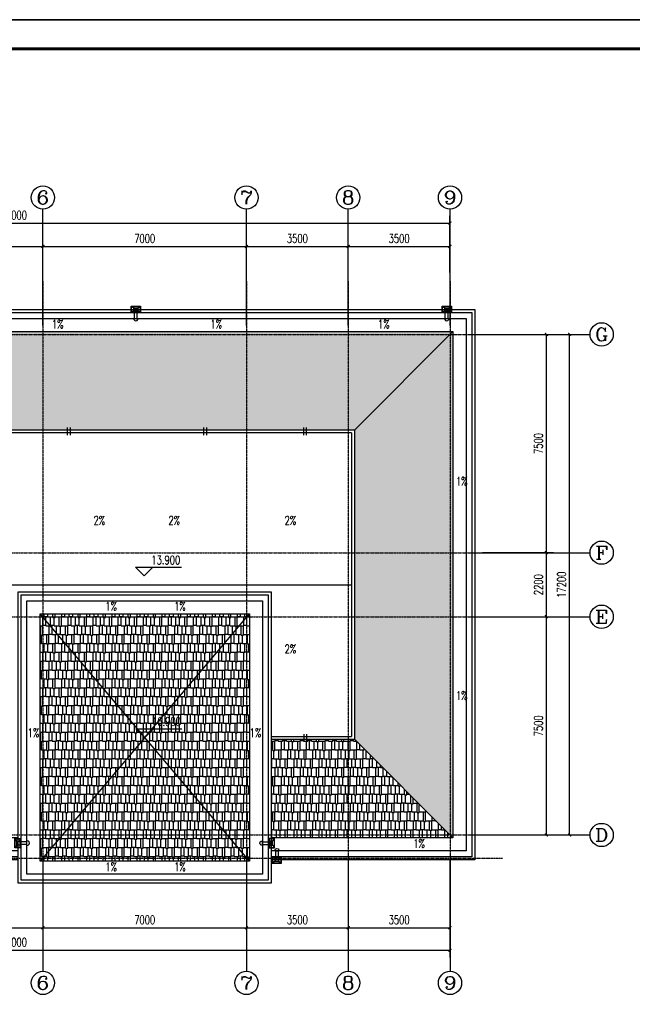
# Model space of a CAD drawing. Header units: inches. Extents: x 224620 to 3435104, y 247406 to 993300.
# Tile 50 of 109: x 291310 to 312381, y 474010 to 507840. Entities that reach past the tile are written whole.
import ezdxf
from ezdxf.enums import TextEntityAlignment as Align

# ---------------------------------------------------------------- set-up
doc = ezdxf.new("R2010")
doc.units = ezdxf.units.IN
doc.header["$MEASUREMENT"] = 0
doc.linetypes.add('CENTER', pattern=[2, 1.25, -0.25, 0.25, -0.25])
for name, color, linetype in [('AXIS', 3, 'Continuous'), ('AXIS_TEXT', 7, 'Continuous'), ('DIM_ELEV', 3, 'Continuous'), ('DIM_SYMB', 3, 'Continuous'), ('DOTE', 1, 'CENTER'), ('PUB_DIM', 3, 'Continuous'), ('PUB_TEXT', 7, 'Continuous'), ('PUB_TITLE', 4, 'Continuous'), ('WALL', 2, 'Continuous'), ('x细线', 135, 'Continuous'), ('水斗', 6, 'Continuous'), ('细线', 135, 'Continuous')]:
    doc.layers.add(name, color=color, linetype=linetype)
doc.styles.add('_TCH_AXIS', font='COMPLEX', dxfattribs={"bigfont": 'GBCBIG'})
doc.styles.add('_TCH_DIM', font='SIMPLEX', dxfattribs={"bigfont": 'GBCBIG'})
doc.styles.add('_TCH_DIM_T3', font='SIMPLEX', dxfattribs={"width": 0.705882, "bigfont": 'GBCBIG'})
doc.styles.add('COMPLEX', font='COMPLEX')
doc.styles.add('DIM_FONT', font='SIMPLEX.shx', dxfattribs={"width": 0.8})
doc.dimstyles.new('_TCH_ARCH&&100', dxfattribs={"dimtxt": 297.5, "dimasz": 100, "dimexe": 250, "dimexo": 300, "dimgap": 126.25, "dimtad": 1, "dimdec": 0, "dimzin": 0, "dimdsep": 46, "dimtxsty": '_TCH_DIM_T3', "dimblk": 'ARCHTICK', "dimcen": 0.09, "dimclrt": 7, "dimazin": 2, "dimtfac": 1, "dimtdec": 0, "dimtix": 1, "dimtmove": 2, "dimatfit": 3, "dimfxl": 1, "dimtolj": 1, "dimtzin": 0, "dimarcsym": 0})
pattern_1 = [(0, (-345339, 131316.6), (647.7, 304.8), [152.4, -127, 177.8, -76.2, 228.6, -101.6]), (0, (-345186.6, 131329.3), (647.7, 304.8), [127, -482.6, 101.6, -152.4]), (0, (-344881.8, 131297.55), (647.7, 304.8), [76.2, -787.4]), (90, (-345339, 131316.6), (-215.9, 304.8), [292.1, -927.1]), (90, (-345186.6, 131316.6), (-215.9, 304.8), [285.75, -933.45]), (90, (-345059.6, 131316.6), (-215.9, 304.8), [266.7, -952.5]), (90, (-344881.8, 131297.55), (-215.9, 304.8), [292.1, -927.1]), (90, (-344805.6, 131297.55), (-215.9, 304.8), [292.1, -927.1]), (90, (-344577, 131316.6), (-215.9, 304.8), [279.4, -939.8])]

# ---------------------------------------------------------------- blocks, each defined once
blk = doc.blocks.new('wrtgtg')
at = {"layer": 'PUB_TITLE'}
blk.add_line((-75296, 53559), (8804, 53559), dxfattribs=at)
blk.add_lwpolyline([(-75296, -5841), (8804, -5841), (8804, 53559), (-75296, 53559)], close=True, dxfattribs=at)
at = {"layer": 'PUB_TITLE', "const_width": 100}
blk.add_lwpolyline([(-72796, -4841), (7804, -4841), (7804, 52559), (-72796, 52559)], close=True, dxfattribs=at)
blk = doc.blocks.new('_L1WAO')
for p, q in [((0, 180), (-320, 180)), ((-320, 180), (-320, 0)), ((-320, 0), (0, 0)), ((-224, 116), (-310, 170)), ((-10, 170), (-310, 170)), ((-310, 170), (-310, 10)), ((-310, 170), (-310, 170)), ((-224, 26), (-310, 10)), ((-310, 10), (-10, 10)), ((-310, 10), (-310, 10)), ((-96, 116), (-224, 116)), ((-224, 116), (-224, 26)), ((-224, 26), (-96, 26)), ((-96, 116), (-10, 170)), ((-96, 26), (-96, 116)), ((-96, 26), (-10, 10)), ((-10, 170), (-10, 170)), ((-10, 10), (-10, 170)), ((-10, 10), (-10, 10)), ((0, 0), (0, 180))]:
    blk.add_line(p, q)
at = {"style": 'DIM_FONT', "width": 0.8, "flags": 9}
for tag in ['XSIZE', 'YSIZE']:
    blk.add_attdef(tag, (0, 0), '', height=0.5, dxfattribs=at)
blk = doc.blocks.new('xcdsf')
at = {"layer": '水斗'}
for p, q in [((151845, -1119066), (151845, -1119386)), ((151856, -1119077), (151856, -1119376)), ((151845, -1119386), (152045, -1119386)), ((151915, -1119290), (151856, -1119376)), ((151856, -1119376), (152033, -1119376)), ((151856, -1119376), (151856, -1119376)), ((151915, -1119162), (151915, -1119290)), ((151915, -1119290), (152015, -1119290)), ((152265, -1119175), (152045, -1119175)), ((152265, -1119275), (152045, -1119275)), ((152245, -1119175), (152065, -1119175)), ((152245, -1119275), (152065, -1119275)), ((152265, -1119177), (152265, -1119277))]:
    blk.add_line(p, q, dxfattribs=at)
at = {"layer": '水斗', "extrusion": (0, 0, -1)}
blk.add_ellipse((152265, -1119227), major_axis=(86.9, 0), ratio=0.900657, start_param=4.712389, end_param=7.853982, dxfattribs=at)
at = {"layer": '水斗', "yscale": 1.110299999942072, "rotation": 90}
blk.add_blockref('_L1WAO', (152045, -1119066), dxfattribs=at)
blk = doc.blocks.new('_ArchTick')
at = {"color": 0, "linetype": 'ByBlock', "const_width": 0.4}
blk.add_lwpolyline([(-0.5, -0.5), (0.5, 0.5)], dxfattribs=at)
blk = doc.blocks.new('*D531')
at = {"layer": 'AXIS', "color": 0, "lineweight": -2}
for p, q in [((307225, 487328), (309675, 487328)), ((309425, 479828), (309425, 487328)), ((307225, 479828), (309675, 479828))]:
    blk.add_line(p, q, dxfattribs=at)
at = {"layer": 'Defpoints', "color": 0}
for p in [(306925, 487328), (309425, 487328), (306925, 479828)]:
    blk.add_point(p, dxfattribs=at)
at = {"layer": 'AXIS', "color": 0, "lineweight": -2, "xscale": 100, "yscale": 100, "zscale": 100}
for p, rotation in [((309425, 487328), 90), ((309425, 479828), 270)]:
    blk.add_blockref('_ArchTick', p, dxfattribs=dict(at, rotation=rotation))
at = {"layer": 'AXIS', "color": 7, "insert": (309150, 483578), "char_height": 297.5, "attachment_point": 5, "rotation": 90, "style": '_TCH_DIM_T3'}
blk.add_mtext('\\A1;7500', dxfattribs=at)
blk = doc.blocks.new('*D532')
at = {"layer": 'AXIS', "color": 0, "lineweight": -2}
for p, q in [((307225, 489528), (309675, 489528)), ((309425, 487328), (309425, 489528)), ((307225, 487328), (309675, 487328))]:
    blk.add_line(p, q, dxfattribs=at)
at = {"layer": 'Defpoints', "color": 0}
for p in [(306925, 489528), (309425, 489528), (306925, 487328)]:
    blk.add_point(p, dxfattribs=at)
at = {"layer": 'AXIS', "color": 0, "lineweight": -2, "xscale": 100, "yscale": 100, "zscale": 100}
for p, rotation in [((309425, 489528), 90), ((309425, 487328), 270)]:
    blk.add_blockref('_ArchTick', p, dxfattribs=dict(at, rotation=rotation))
at = {"layer": 'AXIS', "color": 7, "insert": (309150, 488428), "char_height": 297.5, "attachment_point": 5, "rotation": 90, "style": '_TCH_DIM_T3'}
blk.add_mtext('\\A1;2200', dxfattribs=at)
blk = doc.blocks.new('*D533')
at = {"layer": 'AXIS', "color": 0, "lineweight": -2}
for p, q in [((307225, 497028), (309675, 497028)), ((309425, 489528), (309425, 497028)), ((307225, 489528), (309675, 489528))]:
    blk.add_line(p, q, dxfattribs=at)
at = {"layer": 'Defpoints', "color": 0}
for p in [(306925, 497028), (309425, 497028), (306925, 489528)]:
    blk.add_point(p, dxfattribs=at)
at = {"layer": 'AXIS', "color": 0, "lineweight": -2, "xscale": 100, "yscale": 100, "zscale": 100}
for p, rotation in [((309425, 497028), 90), ((309425, 489528), 270)]:
    blk.add_blockref('_ArchTick', p, dxfattribs=dict(at, rotation=rotation))
at = {"layer": 'AXIS', "color": 7, "insert": (309150, 493278), "char_height": 297.5, "attachment_point": 5, "rotation": 90, "style": '_TCH_DIM_T3'}
blk.add_mtext('\\A1;7500', dxfattribs=at)
blk = doc.blocks.new('*D534')
at = {"layer": 'AXIS', "color": 0, "lineweight": -2}
for p, q in [((307525, 497028), (310475, 497028)), ((310225, 479828), (310225, 497028)), ((307525, 479828), (310475, 479828))]:
    blk.add_line(p, q, dxfattribs=at)
at = {"layer": 'Defpoints', "color": 0}
for p in [(307225, 497028), (310225, 497028), (307225, 479828)]:
    blk.add_point(p, dxfattribs=at)
at = {"layer": 'AXIS', "color": 0, "lineweight": -2, "xscale": 100, "yscale": 100, "zscale": 100}
for p, rotation in [((310225, 497028), 90), ((310225, 479828), 270)]:
    blk.add_blockref('_ArchTick', p, dxfattribs=dict(at, rotation=rotation))
at = {"layer": 'AXIS', "color": 7, "insert": (309950, 488428), "char_height": 297.5, "attachment_point": 5, "rotation": 90, "style": '_TCH_DIM_T3'}
blk.add_mtext('\\A1;17200', dxfattribs=at)
blk = doc.blocks.new('*D539')
at = {"layer": 'AXIS', "color": 0, "lineweight": -2}
for p, q in [((276110, 478866), (276110, 475616)), ((306110, 478866), (306110, 475616)), ((276110, 475866), (306110, 475866))]:
    blk.add_line(p, q, dxfattribs=at)
at = {"layer": 'Defpoints', "color": 0}
for p in [(276110, 479166), (306110, 479166), (306110, 475866)]:
    blk.add_point(p, dxfattribs=at)
at = {"layer": 'AXIS', "color": 0, "lineweight": -2, "xscale": 100, "yscale": 100, "zscale": 100, "rotation": 180}
blk.add_blockref('_ArchTick', (276110, 475866), dxfattribs=at)
at = {"layer": 'AXIS', "color": 0, "lineweight": -2, "xscale": 100, "yscale": 100, "zscale": 100}
blk.add_blockref('_ArchTick', (306110, 475866), dxfattribs=at)
at = {"layer": 'AXIS', "color": 7, "insert": (291110, 476141), "char_height": 297.5, "attachment_point": 5, "style": '_TCH_DIM_T3'}
blk.add_mtext('\\A1;30000', dxfattribs=at)
blk = doc.blocks.new('*D543')
at = {"layer": 'Defpoints', "color": 0}
for p in [(285810, 479246), (292110, 479246), (292110, 476639)]:
    blk.add_point(p, dxfattribs=at)
at = {"layer": 'PUB_DIM', "color": 0, "lineweight": -2}
for p, q in [((285810, 478946), (285810, 476389)), ((292110, 478946), (292110, 476389)), ((285810, 476639), (292110, 476639))]:
    blk.add_line(p, q, dxfattribs=at)
at = {"layer": 'PUB_DIM', "color": 0, "lineweight": -2, "xscale": 100, "yscale": 100, "zscale": 100, "rotation": 180}
blk.add_blockref('_ArchTick', (285810, 476639), dxfattribs=at)
at = {"layer": 'PUB_DIM', "color": 0, "lineweight": -2, "xscale": 100, "yscale": 100, "zscale": 100}
blk.add_blockref('_ArchTick', (292110, 476639), dxfattribs=at)
at = {"layer": 'PUB_DIM', "color": 7, "insert": (288960, 476914), "char_height": 297.5, "attachment_point": 5, "style": '_TCH_DIM_T3'}
blk.add_mtext('\\A1;6300', dxfattribs=at)
blk = doc.blocks.new('*D544')
at = {"layer": 'Defpoints', "color": 0}
for p in [(292110, 479246), (299110, 479246), (299110, 476639)]:
    blk.add_point(p, dxfattribs=at)
at = {"layer": 'PUB_DIM', "color": 0, "lineweight": -2}
for p, q in [((292110, 478946), (292110, 476389)), ((299110, 478946), (299110, 476389)), ((292110, 476639), (299110, 476639))]:
    blk.add_line(p, q, dxfattribs=at)
at = {"layer": 'PUB_DIM', "color": 0, "lineweight": -2, "xscale": 100, "yscale": 100, "zscale": 100, "rotation": 180}
blk.add_blockref('_ArchTick', (292110, 476639), dxfattribs=at)
at = {"layer": 'PUB_DIM', "color": 0, "lineweight": -2, "xscale": 100, "yscale": 100, "zscale": 100}
blk.add_blockref('_ArchTick', (299110, 476639), dxfattribs=at)
at = {"layer": 'PUB_DIM', "color": 7, "insert": (295610, 476914), "char_height": 297.5, "attachment_point": 5, "style": '_TCH_DIM_T3'}
blk.add_mtext('\\A1;7000', dxfattribs=at)
blk = doc.blocks.new('*D545')
at = {"layer": 'Defpoints', "color": 0}
for p in [(299110, 479246), (302610, 479246), (302610, 476639)]:
    blk.add_point(p, dxfattribs=at)
at = {"layer": 'PUB_DIM', "color": 0, "lineweight": -2}
for p, q in [((299110, 478946), (299110, 476389)), ((302610, 478946), (302610, 476389)), ((299110, 476639), (302610, 476639))]:
    blk.add_line(p, q, dxfattribs=at)
at = {"layer": 'PUB_DIM', "color": 0, "lineweight": -2, "xscale": 100, "yscale": 100, "zscale": 100, "rotation": 180}
blk.add_blockref('_ArchTick', (299110, 476639), dxfattribs=at)
at = {"layer": 'PUB_DIM', "color": 0, "lineweight": -2, "xscale": 100, "yscale": 100, "zscale": 100}
blk.add_blockref('_ArchTick', (302610, 476639), dxfattribs=at)
at = {"layer": 'PUB_DIM', "color": 7, "insert": (300860, 476914), "char_height": 297.5, "attachment_point": 5, "style": '_TCH_DIM_T3'}
blk.add_mtext('\\A1;3500', dxfattribs=at)
blk = doc.blocks.new('*D546')
at = {"layer": 'Defpoints', "color": 0}
for p in [(302610, 479246), (306110, 479246), (306110, 476639)]:
    blk.add_point(p, dxfattribs=at)
at = {"layer": 'PUB_DIM', "color": 0, "lineweight": -2}
for p, q in [((302610, 478946), (302610, 476389)), ((306110, 478946), (306110, 476389)), ((302610, 476639), (306110, 476639))]:
    blk.add_line(p, q, dxfattribs=at)
at = {"layer": 'PUB_DIM', "color": 0, "lineweight": -2, "xscale": 100, "yscale": 100, "zscale": 100, "rotation": 180}
blk.add_blockref('_ArchTick', (302610, 476639), dxfattribs=at)
at = {"layer": 'PUB_DIM', "color": 0, "lineweight": -2, "xscale": 100, "yscale": 100, "zscale": 100}
blk.add_blockref('_ArchTick', (306110, 476639), dxfattribs=at)
at = {"layer": 'PUB_DIM', "color": 7, "insert": (304360, 476914), "char_height": 297.5, "attachment_point": 5, "style": '_TCH_DIM_T3'}
blk.add_mtext('\\A1;3500', dxfattribs=at)
blk = doc.blocks.new('*D550')
at = {"layer": 'AXIS', "color": 0, "lineweight": -2}
for p, q in [((287110, 499158), (287110, 500299)), ((287110, 500049), (292110, 500049)), ((292110, 499158), (292110, 500299))]:
    blk.add_line(p, q, dxfattribs=at)
at = {"layer": 'Defpoints', "color": 0}
for p in [(292110, 500049), (287110, 498858), (292110, 498858)]:
    blk.add_point(p, dxfattribs=at)
at = {"layer": 'AXIS', "color": 0, "lineweight": -2, "xscale": 100, "yscale": 100, "zscale": 100, "rotation": 180}
blk.add_blockref('_ArchTick', (287110, 500049), dxfattribs=at)
at = {"layer": 'AXIS', "color": 0, "lineweight": -2, "xscale": 100, "yscale": 100, "zscale": 100}
blk.add_blockref('_ArchTick', (292110, 500049), dxfattribs=at)
at = {"layer": 'AXIS', "color": 7, "insert": (289610, 500324), "char_height": 297.5, "attachment_point": 5, "style": '_TCH_DIM_T3'}
blk.add_mtext('\\A1;5000', dxfattribs=at)
blk = doc.blocks.new('*D551')
at = {"layer": 'AXIS', "color": 0, "lineweight": -2}
for p, q in [((292110, 499158), (292110, 500299)), ((292110, 500049), (299110, 500049)), ((299110, 499158), (299110, 500299))]:
    blk.add_line(p, q, dxfattribs=at)
at = {"layer": 'Defpoints', "color": 0}
for p in [(299110, 500049), (292110, 498858), (299110, 498858)]:
    blk.add_point(p, dxfattribs=at)
at = {"layer": 'AXIS', "color": 0, "lineweight": -2, "xscale": 100, "yscale": 100, "zscale": 100, "rotation": 180}
blk.add_blockref('_ArchTick', (292110, 500049), dxfattribs=at)
at = {"layer": 'AXIS', "color": 0, "lineweight": -2, "xscale": 100, "yscale": 100, "zscale": 100}
blk.add_blockref('_ArchTick', (299110, 500049), dxfattribs=at)
at = {"layer": 'AXIS', "color": 7, "insert": (295610, 500324), "char_height": 297.5, "attachment_point": 5, "style": '_TCH_DIM_T3'}
blk.add_mtext('\\A1;7000', dxfattribs=at)
blk = doc.blocks.new('*D552')
at = {"layer": 'AXIS', "color": 0, "lineweight": -2}
for p, q in [((299110, 499158), (299110, 500299)), ((299110, 500049), (302610, 500049)), ((302610, 499158), (302610, 500299))]:
    blk.add_line(p, q, dxfattribs=at)
at = {"layer": 'Defpoints', "color": 0}
for p in [(302610, 500049), (299110, 498858), (302610, 498858)]:
    blk.add_point(p, dxfattribs=at)
at = {"layer": 'AXIS', "color": 0, "lineweight": -2, "xscale": 100, "yscale": 100, "zscale": 100, "rotation": 180}
blk.add_blockref('_ArchTick', (299110, 500049), dxfattribs=at)
at = {"layer": 'AXIS', "color": 0, "lineweight": -2, "xscale": 100, "yscale": 100, "zscale": 100}
blk.add_blockref('_ArchTick', (302610, 500049), dxfattribs=at)
at = {"layer": 'AXIS', "color": 7, "insert": (300860, 500324), "char_height": 297.5, "attachment_point": 5, "style": '_TCH_DIM_T3'}
blk.add_mtext('\\A1;3500', dxfattribs=at)
blk = doc.blocks.new('*D553')
at = {"layer": 'AXIS', "color": 0, "lineweight": -2}
for p, q in [((302610, 499158), (302610, 500299)), ((302610, 500049), (306110, 500049)), ((306110, 499158), (306110, 500299))]:
    blk.add_line(p, q, dxfattribs=at)
at = {"layer": 'Defpoints', "color": 0}
for p in [(306110, 500049), (302610, 498858), (306110, 498858)]:
    blk.add_point(p, dxfattribs=at)
at = {"layer": 'AXIS', "color": 0, "lineweight": -2, "xscale": 100, "yscale": 100, "zscale": 100, "rotation": 180}
blk.add_blockref('_ArchTick', (302610, 500049), dxfattribs=at)
at = {"layer": 'AXIS', "color": 0, "lineweight": -2, "xscale": 100, "yscale": 100, "zscale": 100}
blk.add_blockref('_ArchTick', (306110, 500049), dxfattribs=at)
at = {"layer": 'AXIS', "color": 7, "insert": (304360, 500324), "char_height": 297.5, "attachment_point": 5, "style": '_TCH_DIM_T3'}
blk.add_mtext('\\A1;3500', dxfattribs=at)
blk = doc.blocks.new('*D554')
at = {"layer": 'AXIS', "color": 0, "lineweight": -2}
for p, q in [((276110, 499158), (276110, 501099)), ((306110, 499158), (306110, 501099)), ((276110, 500849), (306110, 500849))]:
    blk.add_line(p, q, dxfattribs=at)
at = {"layer": 'Defpoints', "color": 0}
for p in [(306110, 500849), (276110, 498858), (306110, 498858)]:
    blk.add_point(p, dxfattribs=at)
at = {"layer": 'AXIS', "color": 0, "lineweight": -2, "xscale": 100, "yscale": 100, "zscale": 100, "rotation": 180}
blk.add_blockref('_ArchTick', (276110, 500849), dxfattribs=at)
at = {"layer": 'AXIS', "color": 0, "lineweight": -2, "xscale": 100, "yscale": 100, "zscale": 100}
blk.add_blockref('_ArchTick', (306110, 500849), dxfattribs=at)
at = {"layer": 'AXIS', "color": 7, "insert": (291110, 501124), "char_height": 297.5, "attachment_point": 5, "style": '_TCH_DIM_T3'}
blk.add_mtext('\\A1;30000', dxfattribs=at)
blk = doc.blocks.new('_AXISO')
blk.add_circle((0, 0), 0.5)
at = {"layer": 'AXIS_TEXT', "style": 'COMPLEX', "width": 1.041667}
blk.add_attdef('A', text='', height=0.56, dxfattribs=at).set_placement((-0.25, -0.28), (0.25, -0.28), align=Align.FIT)

msp = doc.modelspace()

# ---------------------------------------------------------------- hatches: boundary and pattern name
at = {"layer": '细线'}
h = msp.add_hatch(dxfattribs=at)
h.set_pattern_fill('AR-RSHKE', color=256, scale=100)
h.set_pattern_definition(pattern_1)
h.paths.add_polyline_path([(306210.4, 497127.6), (276010.4, 497127.6), (279397.7, 493740.3), (302823, 493740.3)])
h = msp.add_hatch(dxfattribs=at)
h.set_pattern_fill('AR-RSHKE', color=256, scale=100)
h.set_pattern_definition(pattern_1)
h.paths.add_polyline_path([(306210.4, 497127.6), (302823, 493740.3), (302823, 483115), (306210.4, 479727.6)])
h = msp.add_hatch(dxfattribs=at)
h.set_pattern_fill('AR-RSHKE', color=256, scale=100)
h.set_pattern_definition(pattern_1)
h.paths.add_polyline_path([(299210.4, 487427.6), (292010.4, 487427.6), (295610.4, 483177.6)])
h = msp.add_hatch(dxfattribs=at)
h.set_pattern_fill('AR-RSHKE', color=256, scale=100)
h.set_pattern_definition(pattern_1)
h.paths.add_polyline_path([(292010.4, 487427.6), (292010.4, 478927.6), (295610.4, 483177.6)])
h = msp.add_hatch(dxfattribs=at)
h.set_pattern_fill('AR-RSHKE', color=256, scale=100)
h.set_pattern_definition(pattern_1)
h.paths.add_polyline_path([(299210.4, 487427.6), (295610.4, 483177.6), (299210.4, 478927.6)])
h = msp.add_hatch(dxfattribs=at)
h.set_pattern_fill('AR-RSHKE', color=256, scale=100)
h.set_pattern_definition(pattern_1)
h.paths.add_polyline_path([(295610.4, 483177.6), (292010.4, 478927.6), (299210.4, 478927.6)])
h = msp.add_hatch(dxfattribs=at)
h.set_pattern_fill('AR-RSHKE', color=256, scale=100)
h.set_pattern_definition(pattern_1)
h.paths.add_polyline_path([(302823, 483115), (299960.4, 483115), (299960.4, 479727.6), (306210.4, 479727.6)])

# ---------------------------------------------------------------- linework, layer by layer
at = {"layer": 'AXIS'}
for p, q in [((292110.4, 497328.7), (292110.4, 501328.7)), ((299110.4, 497328.7), (299110.4, 501328.7)), ((302610.4, 497328.7), (302610.4, 501328.7)), ((306110.4, 497328.7), (306110.4, 501328.7)), ((306925.4, 497027.6), (310925.4, 497027.6)), ((306925.4, 489527.6), (310925.4, 489527.6)), ((306925.4, 487327.6), (310925.4, 487327.6)), ((306925.4, 479827.6), (310925.4, 479827.6)), ((292110.4, 479144.2), (292110.4, 475144.2)), ((299110.4, 479144.2), (299110.4, 475144.2)), ((302610.4, 479144.2), (302610.4, 475144.2)), ((306110.4, 479144.2), (306110.4, 475144.2))]:
    msp.add_line(p, q, dxfattribs=at)
at = {"layer": 'DIM_ELEV'}
for p, q in [((295589.5, 488726.5), (295289.5, 489026.5)), ((295289.5, 489026.5), (296871.6, 489026.5)), ((295589.5, 488726.5), (295889.5, 489026.5)), ((295610.4, 483177.6), (295310.4, 483477.6)), ((295310.4, 483477.6), (296892.4, 483477.6)), ((295610.4, 483177.6), (295910.4, 483477.6))]:
    msp.add_line(p, q, dxfattribs=at)
at = {"layer": 'DIM_SYMB'}
for points in [[(293100.2, 497354.6, 0, 0, 0), (294217.1, 497354.6, 80, 0, 0), (294517.1, 497354.6, 0, 0, 0)], [(297531.9, 497354.6, 0, 0, 0), (296415, 497354.6, 80, 0, 0), (296115, 497354.6, 0, 0, 0)], [(304316.3, 497354.6, 0, 0, 0), (305433.2, 497354.6, 80, 0, 0), (305733.2, 497354.6, 0, 0, 0)], [(306456.5, 492467.8, 0, 0, 0), (306456.5, 493584.7, 80, 0, 0), (306456.5, 493884.7, 0, 0, 0)], [(294041.9, 490885.7, 0, 0, 0), (294041.9, 492002.7, 80, 0, 0), (294041.9, 492302.7, 0, 0, 0)], [(296619.8, 490885.7, 0, 0, 0), (296619.8, 492002.7, 80, 0, 0), (296619.8, 492302.7, 0, 0, 0)], [(300612.1, 490885.7, 0, 0, 0), (300612.1, 492002.7, 80, 0, 0), (300612.1, 492302.7, 0, 0, 0)], [(293916.9, 487654.6, 0, 0, 0), (292799.9, 487654.6, 80, 0, 0), (292499.9, 487654.6, 0, 0, 0)], [(297303.9, 487654.6, 0, 0, 0), (298420.8, 487654.6, 80, 0, 0), (298720.8, 487654.6, 0, 0, 0)], [(300612.1, 485969.5, 0, 0, 0), (300612.1, 484852.6, 80, 0, 0), (300612.1, 484552.6, 0, 0, 0)], [(306456.5, 484131.4, 0, 0, 0), (306456.5, 483014.5, 80, 0, 0), (306456.5, 482714.5, 0, 0, 0)], [(291786.2, 482851.5, 0, 0, 0), (291786.2, 481734.6, 80, 0, 0), (291786.2, 481434.6, 0, 0, 0)], [(299420.6, 482851.5, 0, 0, 0), (299420.6, 481734.6, 80, 0, 0), (299420.6, 481434.6, 0, 0, 0)], [(304507.7, 479504.6, 0, 0, 0), (303390.8, 479504.6, 80, 0, 0), (303090.8, 479504.6, 0, 0, 0)], [(293916.9, 478704.6, 0, 0, 0), (292799.9, 478704.6, 80, 0, 0), (292499.9, 478704.6, 0, 0, 0)], [(297303.9, 478704.6, 0, 0, 0), (298420.8, 478704.6, 80, 0, 0), (298720.8, 478704.6, 0, 0, 0)]]:
    msp.add_lwpolyline(points, format="xyseb", dxfattribs=at)
at = {"layer": 'DOTE'}
for p, q in [((292110.4, 498858), (292110.4, 478827.6)), ((299110.4, 498858), (299110.4, 478827.6)), ((302610.4, 498858), (302610.4, 478827.6)), ((306110.4, 498858), (306110.4, 478827.6)), ((274077.8, 497027.6), (307911.4, 497027.6)), ((274077.8, 489527.6), (307911.4, 489527.6)), ((274077.8, 487327.6), (307911.4, 487327.6)), ((274077.8, 479827.6), (307911.4, 479827.6)), ((274077.8, 479027.6), (307911.4, 479027.6))]:
    msp.add_line(p, q, dxfattribs=at)
at = {"layer": 'WALL'}
for p, q in [((302823, 493740.3), (306210.4, 497127.6)), ((302823, 493740.3), (279397.7, 493740.3)), ((302723, 493640.3), (279497.7, 493640.3)), ((302723, 493640.3), (302723, 483215)), ((302823, 493740.3), (302823, 483115)), ((295610.4, 483177.6), (292010.4, 487427.6)), ((295610.4, 483177.6), (299210.4, 487427.6)), ((295610.4, 483177.6), (292010.4, 478927.6)), ((299210.4, 478927.6), (295610.4, 483177.6)), ((299960.4, 483215), (302723, 483215)), ((299960.4, 483115), (302823, 483115)), ((302823, 483115), (306210.4, 479727.6))]:
    msp.add_line(p, q, dxfattribs=at)
for points in [[(291260.4, 478977.6), (275260.4, 478977.6), (275260.4, 497877.6), (306960.4, 497877.6), (306960.4, 478977.6), (299960.4, 478977.6)], [(291260.4, 479077.6), (275360.4, 479077.6), (275360.4, 497777.6), (306860.4, 497777.6), (306860.4, 479077.6), (299960.4, 479077.6)], [(291260.4, 479727.6), (276010.4, 479727.6), (276010.4, 497127.6), (306210.4, 497127.6), (306210.4, 479727.6), (299960.4, 479727.6)]]:
    msp.add_lwpolyline(points, dxfattribs=at)
for points in [[(291260.4, 488177.6), (299960.4, 488177.6), (299960.4, 478177.6), (291260.4, 478177.6)], [(291360.4, 488077.6), (299860.4, 488077.6), (299860.4, 478277.6), (291360.4, 478277.6)], [(292010.4, 487427.6), (299210.4, 487427.6), (299210.4, 478927.6), (292010.4, 478927.6)]]:
    msp.add_lwpolyline(points, close=True, dxfattribs=at)
at = {"layer": 'x细线'}
for p, q in [((292957, 493566.7), (292957, 493823.7)), ((293057, 493566.7), (293057, 493823.7)), ((297648.4, 493566.7), (297648.4, 493823.7)), ((297748.4, 493566.7), (297748.4, 493823.7)), ((301079.9, 493566.7), (301079.9, 493823.7)), ((301179.9, 493566.7), (301179.9, 493823.7)), ((279497.7, 488427.6), (302723, 488427.6)), ((301079.9, 483288.6), (301079.9, 483031.6)), ((301179.9, 483288.6), (301179.9, 483031.6))]:
    msp.add_line(p, q, dxfattribs=at)
msp.add_lwpolyline([(291260.4, 479277.6), (275560.4, 479277.6), (275560.4, 497577.6), (306660.4, 497577.6), (306660.4, 479277.6), (299960.4, 479277.6)], dxfattribs=at)
msp.add_lwpolyline([(291560.4, 487877.6), (299660.4, 487877.6), (299660.4, 478477.6), (291560.4, 478477.6)], close=True, dxfattribs=at)

# ---------------------------------------------------------------- block references
msp.add_blockref('wrtgtg', (326104.7, 454281.3))
at = {"layer": 'AXIS'}
ref = msp.add_blockref('_AXISO', (292110.4, 501728.7), dxfattribs=dict(at, xscale=800, yscale=800, zscale=800))
ref.add_attrib('A', '6', dxfattribs={"layer": 'AXIS_TEXT', "height": 452.5, "style": '_TCH_AXIS', "width": 1.615385}).set_placement((291884.1, 501502.4), (292336.6, 501502.4), align=Align.FIT)
ref = msp.add_blockref('_AXISO', (299110.4, 501728.7), dxfattribs=dict(at, xscale=800, yscale=800, zscale=800))
ref.add_attrib('A', '7', dxfattribs={"layer": 'AXIS_TEXT', "height": 452.5, "style": '_TCH_AXIS', "width": 1.5}).set_placement((298884.1, 501502.4), (299336.6, 501502.4), align=Align.FIT)
ref = msp.add_blockref('_AXISO', (302610.4, 501728.7), dxfattribs=dict(at, xscale=800, yscale=800, zscale=800))
ref.add_attrib('A', '8', dxfattribs={"layer": 'AXIS_TEXT', "height": 452.5, "style": '_TCH_AXIS', "width": 1.5}).set_placement((302384.1, 501502.4), (302836.6, 501502.4), align=Align.FIT)
ref = msp.add_blockref('_AXISO', (306110.4, 501728.7), dxfattribs=dict(at, xscale=800, yscale=800, zscale=800))
ref.add_attrib('A', '9', dxfattribs={"layer": 'AXIS_TEXT', "height": 452.5, "style": '_TCH_AXIS', "width": 1.615385}).set_placement((305884.1, 501502.4), (306336.6, 501502.4), align=Align.FIT)
ref = msp.add_blockref('_AXISO', (311325.4, 497027.6), dxfattribs=dict(at, xscale=800, yscale=800, zscale=800))
ref.add_attrib('A', 'G', dxfattribs={"layer": 'AXIS_TEXT', "height": 452.5, "style": '_TCH_AXIS', "width": 1.4}).set_placement((311099.1, 496801.4), (311551.6, 496801.4), align=Align.FIT)
ref = msp.add_blockref('_AXISO', (311325.4, 489527.6), dxfattribs=dict(at, xscale=800, yscale=800, zscale=800))
ref.add_attrib('A', 'F', dxfattribs={"layer": 'AXIS_TEXT', "height": 452.5, "style": '_TCH_AXIS', "width": 1.615385}).set_placement((311099.1, 489301.4), (311551.6, 489301.4), align=Align.FIT)
ref = msp.add_blockref('_AXISO', (311325.4, 487327.6), dxfattribs=dict(at, xscale=800, yscale=800, zscale=800))
ref.add_attrib('A', 'E', dxfattribs={"layer": 'AXIS_TEXT', "height": 452.5, "style": '_TCH_AXIS', "width": 1.615385}).set_placement((311099.1, 487101.4), (311551.6, 487101.4), align=Align.FIT)
ref = msp.add_blockref('_AXISO', (311325.4, 479827.6), dxfattribs=dict(at, xscale=800, yscale=800, zscale=800))
ref.add_attrib('A', 'D', dxfattribs={"layer": 'AXIS_TEXT', "height": 452.5, "style": '_TCH_AXIS', "width": 1.5}).set_placement((311099.1, 479601.4), (311551.6, 479601.4), align=Align.FIT)
ref = msp.add_blockref('_AXISO', (292110.4, 474744.2), dxfattribs=dict(at, xscale=800, yscale=800, zscale=800))
ref.add_attrib('A', '6', dxfattribs={"layer": 'AXIS_TEXT', "height": 452.5, "style": '_TCH_AXIS', "width": 1.615385}).set_placement((291884.1, 474517.9), (292336.6, 474517.9), align=Align.FIT)
ref = msp.add_blockref('_AXISO', (299110.4, 474744.2), dxfattribs=dict(at, xscale=800, yscale=800, zscale=800))
ref.add_attrib('A', '7', dxfattribs={"layer": 'AXIS_TEXT', "height": 452.5, "style": '_TCH_AXIS', "width": 1.5}).set_placement((298884.1, 474517.9), (299336.6, 474517.9), align=Align.FIT)
ref = msp.add_blockref('_AXISO', (302610.4, 474744.2), dxfattribs=dict(at, xscale=800, yscale=800, zscale=800))
ref.add_attrib('A', '8', dxfattribs={"layer": 'AXIS_TEXT', "height": 452.5, "style": '_TCH_AXIS', "width": 1.5}).set_placement((302384.1, 474517.9), (302836.6, 474517.9), align=Align.FIT)
ref = msp.add_blockref('_AXISO', (306110.4, 474744.2), dxfattribs=dict(at, xscale=800, yscale=800, zscale=800))
ref.add_attrib('A', '9', dxfattribs={"layer": 'AXIS_TEXT', "height": 452.5, "style": '_TCH_AXIS', "width": 1.615385}).set_placement((305884.1, 474517.9), (306336.6, 474517.9), align=Align.FIT)
at = {"layer": '水斗', "xscale": -1}
for p, rotation in [((-823920.1, 649842.2), 90), ((-813228.2, 649842.2), 90), ((139295.8, -639679.5), 180)]:
    msp.add_blockref('xcdsf', p, dxfattribs=dict(at, rotation=rotation))
at = {"layer": '水斗'}
for p, rotation in [((451924.9, -639679.5), 179.9999999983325), ((-819069.4, 327013.1), 90)]:
    msp.add_blockref('xcdsf', p, dxfattribs=dict(at, rotation=rotation))

# ---------------------------------------------------------------- texts
at = {"layer": 'PUB_TEXT', "style": '_TCH_DIM', "width": 0.705882}
for s, p in [('1%%%', (292420.5, 497235.1)), ('1%%%', (297871.6, 497235.1)), ('1%%%', (303636.6, 497235.1)), ('1%%%', (306315.7, 491830.6)), ('2%%%', (293851.9, 490488.1)), ('2%%%', (296429.8, 490488.1)), ('2%%%', (300422.1, 490488.1)), ('13.900', (295841.6, 489126.6)), ('1%%%', (294256.6, 487535.1)), ('1%%%', (296624.1, 487535.1)), ('2%%%', (300422.1, 486069.6)), ('1%%%', (306315.7, 484471.1)), ('16.900', (295862.4, 483577.7)), ('1%%%', (291587, 483191.2)), ('1%%%', (299221.4, 483191.2)), ('1%%%', (304847.4, 479385.1)), ('1%%%', (294256.6, 478585.1)), ('1%%%', (296624.1, 478585.1))]:
    msp.add_text(s, height=297.5, dxfattribs=at).set_placement(p)

# ---------------------------------------------------------------- dimensions: what is measured, and where the dimension line sits
at = {"layer": 'AXIS'}
for p1, p2, distance, picture, middle in [((276110.4, 498858), (306110.4, 498858), 1990.6, '*D554', (291110.4, 501123.7)), ((287110.4, 498858), (292110.4, 498858), 1190.6, '*D550', (289610.4, 500323.7)), ((292110.4, 498858), (299110.4, 498858), 1190.6, '*D551', (295610.4, 500323.7)), ((299110.4, 498858), (302610.4, 498858), 1190.6, '*D552', (300860.4, 500323.7)), ((302610.4, 498858), (306110.4, 498858), 1190.6, '*D553', (304360.4, 500323.7)), ((306925.4, 489527.6), (306925.4, 497027.6), -2500, '*D533', (309150.4, 493277.6)), ((307225.4, 479827.6), (307225.4, 497027.6), -3000, '*D534', (309950.4, 488427.6)), ((306925.4, 487327.6), (306925.4, 489527.6), -2500, '*D532', (309150.4, 488427.6)), ((306925.4, 479827.6), (306925.4, 487327.6), -2500, '*D531', (309150.4, 483577.6)), ((276110.4, 479166.1), (306110.4, 479166.1), -3300, '*D539', (291110.4, 476141.1))]:
    dim = msp.add_aligned_dim(p1=p1, p2=p2, distance=distance, dimstyle='_TCH_ARCH&&100', dxfattribs=at)
    dim.commit()
    dim.dimension.update_dxf_attribs({"geometry": picture, "text_midpoint": middle})
at = {"layer": 'PUB_DIM'}
for p1, p2, picture, middle in [((285810.4, 479246.2), (292110.4, 479246.2), '*D543', (288960.4, 476914.4)), ((292110.4, 479246.2), (299110.4, 479246.2), '*D544', (295610.4, 476914.4)), ((299110.4, 479246.2), (302610.4, 479246.2), '*D545', (300860.4, 476914.4)), ((302610.4, 479246.2), (306110.4, 479246.2), '*D546', (304360.4, 476914.4))]:
    dim = msp.add_aligned_dim(p1=p1, p2=p2, distance=-2606.8, dimstyle='_TCH_ARCH&&100', dxfattribs=at)
    dim.commit()
    dim.dimension.update_dxf_attribs({"geometry": picture, "text_midpoint": middle})

doc.saveas('drawing.dxf')
